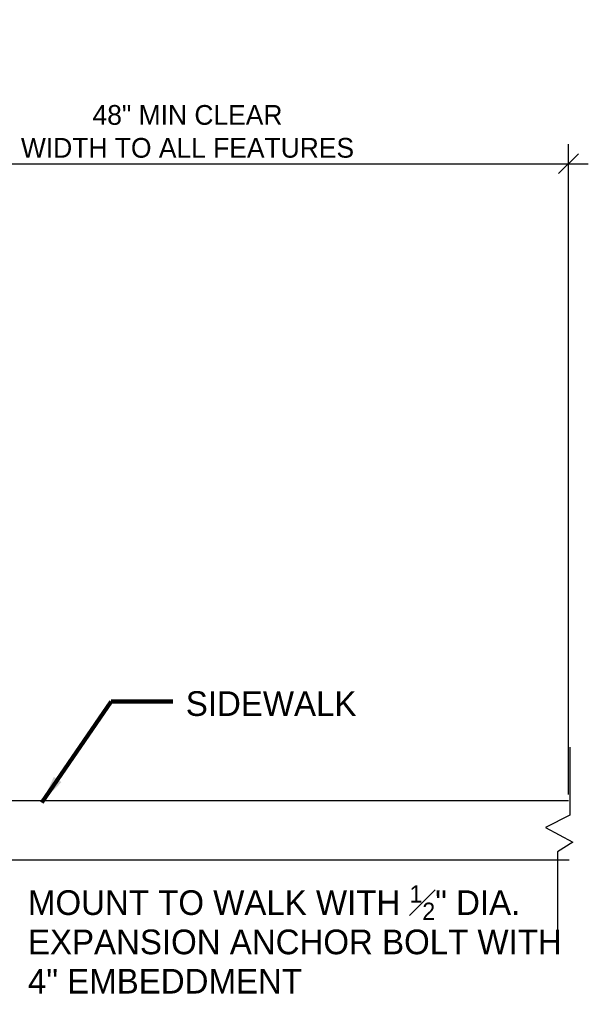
# Model space of a CAD drawing. Extents: x 0.6 to 16.4, y 0.7 to 12.9.
# Tile 19 of 19: x 13.5 to 16.4, y 2 to 6.9. Entities that reach past the tile are written whole.
import ezdxf

# ---------------------------------------------------------------- set-up
doc = ezdxf.new("R2010")
doc.units = 0
doc.header["$MEASUREMENT"] = 0
doc.layers.get('0').update_dxf_attribs({"lineweight": 9})
doc.layers.get('Defpoints').update_dxf_attribs({"lineweight": 9})
for name, color, linetype, lineweight in [('SH_Text', 7, 'Continuous', 25), ('VG_P_Cells', 3, 'Continuous', 25), ('VG_P_Text', 7, 'Continuous', 25)]:
    doc.layers.add(name, color=color, linetype=linetype, lineweight=lineweight)
doc.styles.add('Style-font31', font='font31.shx')
doc.dimstyles.new('Fract  Slanted', dxfattribs={"dimtxt": 0.1, "dimasz": 0.1, "dimexe": 0.1, "dimexo": 0.03, "dimgap": 0.03, "dimtad": 1, "dimdec": 1, "dimlfac": 12, "dimzin": 3, "dimdsep": 46, "dimlunit": 4, "dimtxsty": 'Style-font31', "dimblk": 'OBLIQUE', "dimcen": 0.09, "dimdle": 0.1, "dimclrd": 256, "dimclre": 256, "dimclrt": 256, "dimadec": 1, "dimazin": 3, "dimtfac": 0.75, "dimtdec": 1, "dimtofl": 0, "dimtmove": 0, "dimatfit": 3, "dimfxl": 1, "dimtfill": 1, "dimfrac": 1, "dimtzin": 3, "dimlwd": -1, "dimlwe": -1, "dimarcsym": 0})
doc.dimstyles.get("Standard").update_dxf_attribs({"dimtxt": 0.18, "dimasz": 0.18, "dimexe": 0.18, "dimexo": 0.0625, "dimgap": 0.09, "dimtad": 0, "dimtih": 1, "dimtoh": 1, "dimdec": 4, "dimzin": 0, "dimdsep": 46, "dimtxsty": 'Standard', "dimcen": 0.09, "dimadec": 0, "dimazin": 0, "dimtfac": 1, "dimtdec": 4, "dimtofl": 0, "dimtmove": 0, "dimatfit": 3, "dimfxl": 1, "dimtolj": 1, "dimtzin": 0, "dimarcsym": 0})

# ---------------------------------------------------------------- blocks, each defined once
blk = doc.blocks.new('_Oblique')
at = {"color": 0, "linetype": 'ByBlock', "lineweight": -2}
blk.add_line((-0.5, -0.5), (0.5, 0.5), dxfattribs=at)
blk = doc.blocks.new('*D4')
at = {"layer": 'Defpoints', "color": 0, "transparency": 16777216}
for p in [(16.3266, 6.22), (12.4687, 2.9718), (16.3266, 2.9933)]:
    blk.add_point(p, dxfattribs=at)
at = {"layer": 'SH_Text', "transparency": 16777216}
for p, q in [((12.4687, 3.0018), (12.4687, 6.32)), ((16.3266, 3.0233), (16.3266, 6.32)), ((12.3687, 6.22), (16.4266, 6.22))]:
    blk.add_line(p, q, dxfattribs=at)
at = {"layer": 'SH_Text', "transparency": 16777216, "xscale": 0.1, "yscale": 0.1, "zscale": 0.1, "rotation": 180}
blk.add_blockref('_Oblique', (12.4687, 6.22), dxfattribs=at)
at = {"layer": 'SH_Text', "transparency": 16777216, "xscale": 0.1, "yscale": 0.1, "zscale": 0.1}
blk.add_blockref('_Oblique', (16.3266, 6.22), dxfattribs=at)
at = {"layer": 'SH_Text', "transparency": 16777216, "insert": (14.3976, 6.3833), "char_height": 0.1, "attachment_point": 5, "style": 'Style-font31'}
blk.add_mtext('48" MIN CLEAR\\PWIDTH TO ALL FEATURES', dxfattribs=at)

msp = doc.modelspace()

# ---------------------------------------------------------------- linework, layer by layer
at = {"layer": 'VG_P_Cells'}
for p, q in [((12.0965, 2.9933), (16.3266, 2.9933)), ((9.9266, 2.6932), (16.3297, 2.6932))]:
    msp.add_line(p, q, dxfattribs=at)
at = {"layer": 'VG_P_Text', "flags": 128}
msp.add_lwpolyline([(16.3325, 3.2635), (16.3325, 2.9182), (16.2096, 2.8572), (16.3488, 2.7829), (16.2705, 2.7334), (16.2705, 2.3034)], dxfattribs=at)

# ---------------------------------------------------------------- texts
at = {"layer": 'VG_P_Text', "char_height": 0.125, "attachment_point": 1, "line_spacing_factor": 0.955429, "style": 'Style-font31'}
for s, insert, width in [('SIDEWALK', (14.389, 3.5469), 1.604919), ('\\A1;MOUNT TO WALK WITH {\\H0.7x;\\S1#2;}" DIA. EXPANSION ANCHOR BOLT WITH 4" EMBEDDMENT', (13.5899, 2.5633), 2.701512)]:
    msp.add_mtext(s, dxfattribs=dict(at, insert=insert, width=width))

# ---------------------------------------------------------------- dimensions: what is measured, and where the dimension line sits
at = {"layer": 'SH_Text'}
dim = msp.add_linear_dim(base=(16.3266, 6.22), p1=(12.4687, 2.9718), p2=(16.3266, 2.9933), text='48" MIN CLEAR\\PWIDTH TO ALL FEATURES', dimstyle='Fract  Slanted', override={"dimtfill": 0}, dxfattribs=at)
dim.commit()
dim.dimension.update_dxf_attribs({"geometry": '*D4', "text_midpoint": (14.3976, 6.3833)})

# ---------------------------------------------------------------- leaders
at = {"layer": 'VG_P_Text'}
msp.add_leader([(13.6602, 2.983), (14.0109, 3.4944), (14.3234, 3.4944)], dimstyle='Standard', override={"dimtxt": 0.15625, "dimasz": 0.141666, "dimgap": 0.15, "dimtad": 0, "dimclrd": 0, "dimlwd": 65534}, dxfattribs=at)

doc.saveas('drawing.dxf')
